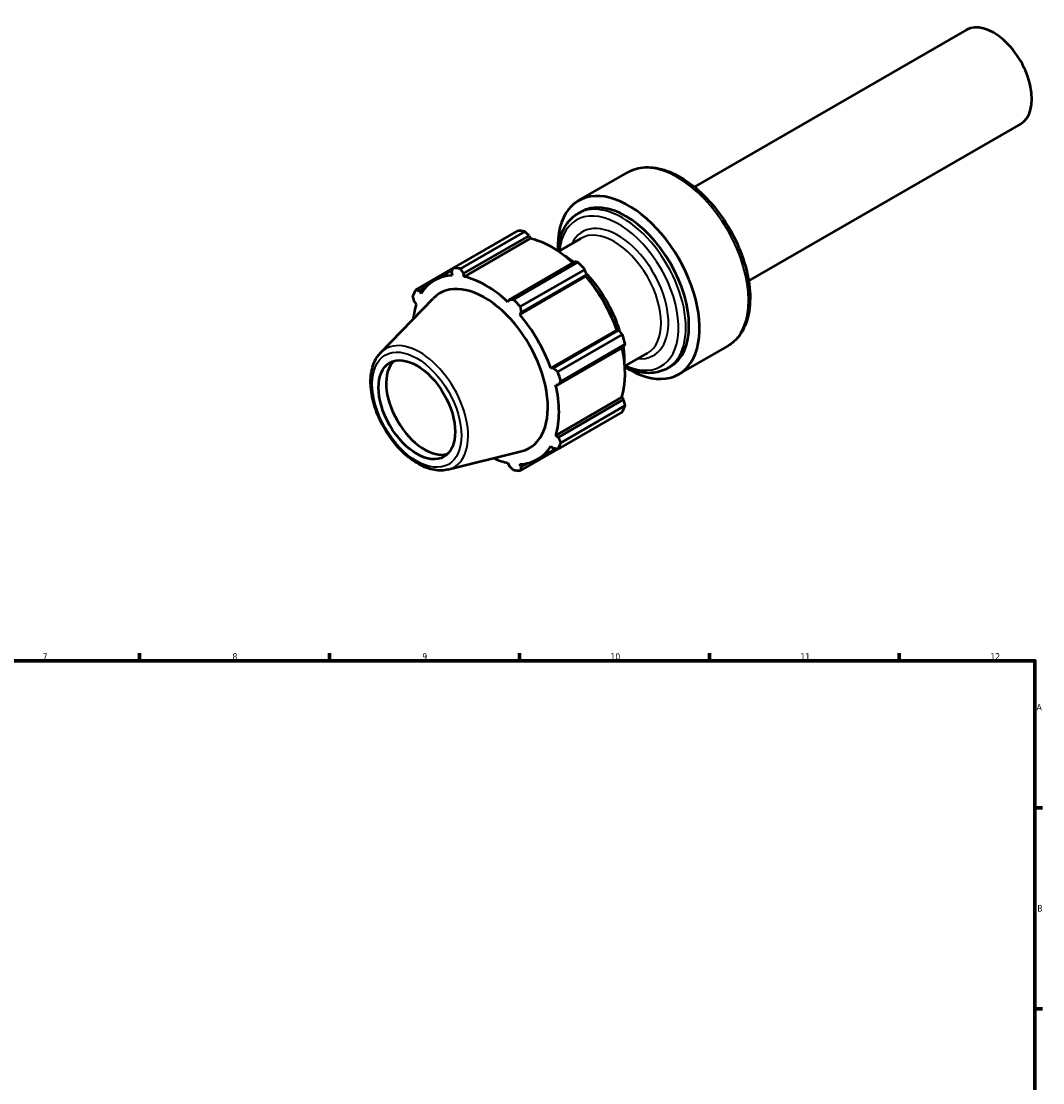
# Model space of a CAD drawing. Header units: millimetres. Extents: x -181 to 907, y -233 to 810.
# Tile 7 of 7: x 447 to 824, y 418 to 810. Entities that reach past the tile are written whole.
import ezdxf

# ---------------------------------------------------------------- set-up
doc = ezdxf.new("R2010")
doc.units = ezdxf.units.MM
for name, color, linetype, lineweight in [('Border (ANSI)', 7, 'Continuous', 70), ('Visible (ANSI)', 7, 'Continuous', 50), ('Visible Narrow (ANSI)', 7, 'Continuous', 35)]:
    doc.layers.add(name, color=color, linetype=linetype, lineweight=lineweight)
doc.styles.add('Note Text (ANSI)', font='tahoma.ttf')

# ---------------------------------------------------------------- blocks, each defined once
blk = doc.blocks.new('Borders Default Border')
at = {"layer": 'Border (ANSI)'}
for p, q in [((490.58, 574), (490.58, 576.8)), ((560.67, 574), (560.67, 576.8)), ((630.75, 574), (630.75, 576.8)), ((700.83, 574), (700.83, 576.8)), ((770.92, 574), (770.92, 576.8)), ((821, 519.75), (823.8, 519.75)), ((821, 445.5), (823.8, 445.5))]:
    blk.add_line(p, q, dxfattribs=at)
at = {"layer": 'Border (ANSI)', "flags": 128}
blk.add_lwpolyline([(20, 20), (20, 574), (821, 574), (821, 20), (20, 20)], dxfattribs=at)
at = {"layer": 'Border (ANSI)', "color": 5, "true_color": 0x0000ff, "char_height": 2.4, "attachment_point": 7, "style": 'Note Text (ANSI)'}
for s, insert in [('7', (454.8, 574.4)), ('8', (524.84, 574.35)), ('9', (594.92, 574.35)), ('10', (664.35, 574.35)), ('11', (734.43, 574.4)), ('12', (804.52, 574.4)), ('A', (821.58, 555.68)), ('B', (821.87, 481.43))]:
    blk.add_mtext(s, dxfattribs=dict(at, insert=insert))

msp = doc.modelspace()

# ---------------------------------------------------------------- linework, layer by layer
at = {"layer": 'Visible (ANSI)'}
for p, q in [((795.72, 806.86), (695.33, 748.9)), ((815.72, 772.22), (715.33, 714.26)), ((652.55, 743.83), (670.61, 754.25)), ((652.32, 739.08), (653.48, 739.75)), ((606.34, 718.97), (630.15, 732.72)), ((632.68, 732.47), (608.87, 718.72)), ((610.16, 716.94), (634.3, 730.88)), ((610.3, 715.76), (634.68, 729.84)), ((634.3, 730.88), (634.68, 729.84)), ((645.15, 725.12), (653.45, 729.92)), ((651.03, 721.22), (626.9, 707.28)), ((628.51, 707.39), (652.32, 721.13)), ((606.34, 718.97), (592.46, 710.96)), ((599.34, 714.41), (606.05, 718.29)), ((605.67, 717.39), (605.95, 716.19)), ((654.85, 718.46), (631.04, 704.71)), ((610.3, 715.76), (610.16, 716.94)), ((630.85, 701.82), (655.24, 715.9)), ((631.38, 702.55), (655.52, 716.48)), ((655.52, 716.48), (655.24, 715.9)), ((593.84, 710.55), (596.29, 711.97)), ((594.49, 709.57), (593.84, 710.55)), ((579.49, 687.66), (598.93, 707.75)), ((591.98, 706.45), (592.69, 705.6)), ((626.9, 707.28), (626.51, 706.4)), ((630.85, 701.82), (631.38, 702.55)), ((642.32, 681.96), (666.7, 696.04)), ((667.35, 695.98), (643.21, 682.05)), ((644.92, 680.67), (668.73, 694.42)), ((666.7, 696.04), (667.35, 695.98)), ((645.07, 675.8), (669.21, 689.74)), ((669.78, 690.89), (645.97, 677.14)), ((689.55, 679.74), (707.61, 690.17)), ((669.65, 682.68), (677.95, 687.48)), ((643.21, 682.05), (642.32, 681.96)), ((685.32, 681.92), (686.48, 682.59)), ((644.12, 675.91), (645.07, 675.8)), ((644.12, 657.18), (668.5, 671.26)), ((669.21, 670.41), (645.07, 656.47)), ((668.5, 671.26), (669.21, 670.41)), ((645.97, 654.47), (669.78, 668.22)), ((668.73, 665.9), (644.92, 652.15)), ((645.07, 656.47), (644.12, 657.18)), ((604.38, 644.55), (631.49, 651.35)), ((631.04, 644.14), (644.92, 652.15)), ((637.47, 648.37), (644.18, 652.25)), ((642.32, 653.21), (643.21, 652.37)), ((626.51, 647.02), (626.9, 645.98)), ((631.38, 645.54), (630.85, 646.59)), ((633.83, 646.95), (631.38, 645.54))]:
    msp.add_line(p, q, dxfattribs=at)
for centre, major_axis, start_param, end_param in [((805.72, 789.54), (10, -17.32), 0, 3.141593), ((671.05, 711.78), (-18.5, 32.04), 2.303259, 7.121519), ((669.98, 711.17), (-16.5, 28.58), 3.141593, 6.283185), ((642.5, 695.3), (-20.5, 35.51), 5.843222, 5.93775), ((642.79, 695.47), (19.07, -33.02), 2.067629, 2.661627), ((642.5, 695.3), (20.5, -35.51), 1.916232, 2.010759), ((618.69, 681.56), (-20.5, 35.51), 5.843222, 5.93775), ((618.4, 681.39), (-19.07, 33.02), 5.977753, 6.588618), ((617.89, 681.1), (-16.5, 28.58), 2.978315, 6.446463), ((618.4, 681.39), (-19.07, 33.02), 5.192355, 5.80322), ((642.79, 695.47), (19.07, -33.02), 1.265364, 1.876229), ((618.69, 681.56), (-20.5, 35.51), 0.345435, 0.439963), ((618.4, 681.39), (19.07, -33.02), 3.621558, 3.820856), ((618.69, 681.56), (20.5, -35.51), 1.916232, 2.010759), ((618.4, 681.39), (-19.07, 33.02), 4.406956, 5.017822), ((642.5, 695.3), (20.5, -35.51), 1.130833, 1.225361), ((642.79, 695.47), (19.07, -33.02), 0.479966, 1.073963), ((595.71, 668.29), (10, -17.32), 3.28349, 6.141288), ((618.69, 681.56), (20.5, -35.51), 1.130833, 1.225361), ((618.4, 681.39), (-19.07, 33.02), 3.621558, 4.232423), ((642.5, 695.3), (20.5, -35.51), 0.345435, 0.439963), ((618.69, 681.56), (20.5, -35.51), 0.345435, 0.439963), ((618.4, 681.39), (19.07, -33.02), 5.977753, 6.588618), ((618.4, 681.39), (19.07, -33.02), 5.603922, 5.80322), ((618.69, 681.56), (20.5, -35.51), 5.843222, 5.93775)]:
    msp.add_ellipse(centre, major_axis=major_axis, ratio=0.57735, start_param=start_param, end_param=end_param, dxfattribs=at)
msp.add_ellipse((592.89, 666.66), major_axis=(10, -17.32), ratio=0.57735, dxfattribs=at)
for points, knots in [([(670.61, 754.25), (672.59, 755.4), (674.85, 756.03), (679.77, 756.26), (682.44, 755.81), (688, 753.83), (690.89, 752.23), (696.51, 748.09), (699.24, 745.52), (704.26, 739.71), (706.54, 736.47), (710.45, 729.62), (712.08, 726.01), (714.51, 718.78), (715.32, 715.16), (716.01, 708.23), (715.89, 704.93), (714.69, 699), (713.61, 696.37), (710.83, 692.54), (709.33, 691.16), (707.61, 690.17)], [3.926991, 3.926991, 3.926991, 3.926991, 4.216614, 4.216614, 4.523597, 4.523597, 4.84997, 4.84997, 5.179055, 5.179055, 5.506641, 5.506641, 5.833564, 5.833564, 6.16122, 6.16122, 6.490351, 6.490351, 6.816153, 6.816153, 7.068583, 7.068583, 7.068583, 7.068583]), ([(644.97, 725.24), (645.05, 726.36), (645.2, 727.45), (645.95, 731.14), (646.92, 733.51), (649.42, 736.95), (650.77, 738.18), (652.32, 739.08)], [3.2199557, 3.2199557, 3.2199557, 3.2199557, 3.349206, 3.349206, 3.6755799, 3.6755799, 3.9269908, 3.9269908, 3.9269908, 3.9269908]), ([(646.83, 723.91), (647.76, 723.36), (648.69, 722.75), (650.03, 721.77), (650.45, 721.45), (650.86, 721.12)], [4.725369, 4.725369, 4.725369, 4.725369, 4.8453517, 4.8453517, 4.9001686, 4.9001686, 4.9001686, 4.9001686]), ([(655.35, 716.99), (655.85, 716.46), (656.35, 715.91), (659.07, 712.77), (661.11, 709.88), (664.6, 703.77), (666.06, 700.56), (667.34, 696.75), (667.53, 696.17), (667.7, 695.59)], [5.1042005, 5.1042005, 5.1042005, 5.1042005, 5.1755737, 5.1755737, 5.5041319, 5.5041319, 5.8319318, 5.8319318, 5.8913738, 5.8913738, 5.8913738, 5.8913738]), ([(669.04, 689.64), (669.13, 689.02), (669.21, 688.4), (669.37, 686.75), (669.43, 685.74), (669.44, 684.75)], [6.0954057, 6.0954057, 6.0954057, 6.0954057, 6.1605448, 6.1605448, 6.2702053, 6.2702053, 6.2702053, 6.2702053]), ([(604.38, 644.55), (602.8, 644.15), (601.1, 644.13), (597.46, 644.76), (595.52, 645.5), (591.61, 647.68), (589.65, 649.16), (585.96, 652.67), (584.24, 654.71), (581.19, 659.14), (579.87, 661.52), (577.74, 666.4), (576.94, 668.9), (575.94, 673.81), (575.74, 676.2), (576.03, 680.67), (576.51, 682.74), (577.91, 685.71), (578.62, 686.77), (579.49, 687.66)], [0.948676, 0.948676, 0.948676, 0.948676, 1.235073, 1.235073, 1.55375, 1.55375, 1.886905, 1.886905, 2.219197, 2.219197, 2.549704, 2.549704, 2.880393, 2.880393, 3.213074, 3.213074, 3.545495, 3.545495, 3.763713, 3.763713, 3.763713, 3.763713]), ([(685.32, 681.92), (683.55, 680.9), (681.53, 680.33), (677.15, 680.1), (674.77, 680.5), (671.48, 681.65), (670.57, 682.03), (669.66, 682.47)], [0.7853982, 0.7853982, 0.7853982, 0.7853982, 1.07185, 1.07185, 1.3768905, 1.3768905, 1.4924333, 1.4924333, 1.4924333, 1.4924333])]:
    msp.add_open_spline(points, degree=3, knots=knots, dxfattribs=at)
for points, weights in [([(634.3, 730.88), (633.51, 731.66), (632.68, 732.47)], [1.00408216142, 1.00244824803, 1]), ([(652.32, 721.13), (651.66, 721.18), (651.03, 721.22)], [1, 1.00244824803, 1.00408216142]), ([(605.67, 717.39), (606, 718.16), (606.34, 718.97)], [1.00408216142, 1.00244824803, 1]), ([(608.87, 718.72), (609.53, 717.81), (610.16, 716.94)], [1, 1.00244824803, 1.00408216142]), ([(655.52, 716.48), (655.19, 717.45), (654.85, 718.46)], [1.00408216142, 1.00244824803, 1]), ([(592.46, 710.96), (593.16, 710.75), (593.84, 710.55)], [1, 1.00244824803, 1.00408216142]), ([(591.98, 706.45), (591.7, 707.52), (591.41, 708.64)], [1.00408216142, 1.00244824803, 1]), ([(626.9, 707.28), (627.68, 707.33), (628.51, 707.39)], [1.00408216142, 1.00244824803, 1]), ([(631.04, 704.71), (631.21, 703.61), (631.38, 702.55)], [1, 1.00244824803, 1.00408216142]), ([(668.73, 694.42), (668.03, 695.22), (667.35, 695.98)], [1, 1.00244824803, 1.00408216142]), ([(669.21, 689.74), (669.49, 690.3), (669.78, 690.89)], [1.00408216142, 1.00244824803, 1]), ([(643.21, 682.05), (644.05, 681.37), (644.92, 680.67)], [1.00408216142, 1.00244824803, 1]), ([(645.97, 677.14), (645.51, 676.46), (645.07, 675.8)], [1, 1.00244824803, 1.00408216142]), ([(669.78, 668.22), (669.49, 669.34), (669.21, 670.41)], [1, 1.00244824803, 1.00408216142]), ([(645.07, 656.47), (645.51, 655.49), (645.97, 654.47)], [1.00408216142, 1.00244824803, 1]), ([(644.92, 652.15), (644.05, 652.26), (643.21, 652.37)], [1, 1.00244824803, 1.00408216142]), ([(628.51, 644.39), (627.68, 645.2), (626.9, 645.98)], [1, 1.00244824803, 1.00408216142]), ([(631.38, 645.54), (631.21, 644.85), (631.04, 644.14)], [1.00408216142, 1.00244824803, 1])]:
    msp.add_rational_spline(points, weights, degree=2, dxfattribs=at)
at = {"layer": 'Visible Narrow (ANSI)'}
for centre, major_axis, start_param, end_param in [((689.11, 722.21), (-18.5, 32.04), 3.141593, 6.283185), ((667.41, 709.68), (-15.59, 27), 2.474952, 6.949826), ((668.82, 710.5), (16.5, -28.58), 0, 3.141593), ((667.11, 709.51), (13.16, -22.8), 5.908574, 9.799389), ((665.7, 708.7), (-12.25, 21.22), 3.141593, 6.283185), ((645.53, 697.05), (16.5, -28.58), 1.21531, 1.926282), ((593.98, 667.29), (12.61, -21.85), 6.119908, 9.588056)]:
    msp.add_ellipse(centre, major_axis=major_axis, ratio=0.57735, start_param=start_param, end_param=end_param, dxfattribs=at)
msp.add_ellipse((592.89, 666.66), major_axis=(-11.64, 20.16), ratio=0.57735, dxfattribs=at)

# ---------------------------------------------------------------- block references
msp.add_blockref('Borders Default Border', (0, 0))

doc.saveas('drawing.dxf')
